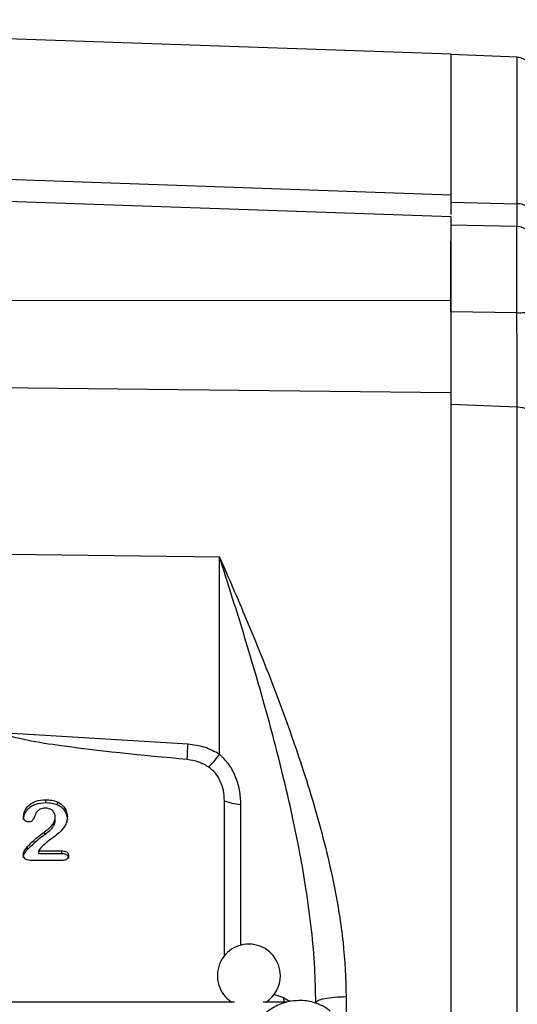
# Model space of a CAD drawing. Header units: inches. Extents: x 0.6 to 16.3, y 0.2 to 11.5.
# Tile 15 of 17: x 12.8 to 14.1, y 6.5 to 9. Entities that reach past the tile are written whole.
import ezdxf

# ---------------------------------------------------------------- set-up
doc = ezdxf.new("R2010")
doc.units = ezdxf.units.IN
doc.header["$MEASUREMENT"] = 0
doc.styles.add('SLDTEXTSTYLE0', font='TXT', dxfattribs={"width": 0.75})
doc.dimstyles.new('SLDDIMSTYLE1', dxfattribs={"dimtxt": 0.137795, "dimasz": 0.14, "dimexe": 0, "dimexo": 0.0625, "dimgap": 0.034449, "dimtad": 0, "dimdec": 1, "dimlfac": 1.5, "dimrnd": 1e-09, "dimzin": 12, "dimdsep": 46, "dimtxsty": 'SLDTEXTSTYLE0', "dimblk1": 'CLOSED', "dimblk2": 'CLOSED', "dimsah": 1, "dimcen": 0.09, "dimadec": 0, "dimazin": 3, "dimtfac": 1, "dimtdec": 1, "dimtofl": 0, "dimtmove": 0, "dimatfit": 3, "dimldrblk": 'CLOSED', "dimfxl": 0, "dimfrac": 2, "dimtolj": 1, "dimtzin": 12, "dimarcsym": 0})
doc.dimstyles.new('SLDDIMSTYLE3', dxfattribs={"dimtxt": 0.137795, "dimasz": 0.14, "dimexe": 0, "dimexo": 0.0625, "dimgap": 0.034449, "dimtad": 0, "dimdec": 1, "dimlfac": 1.5, "dimrnd": 1e-09, "dimzin": 12, "dimdsep": 46, "dimtxsty": 'SLDTEXTSTYLE0', "dimblk1": 'CLOSED', "dimblk2": 'CLOSED', "dimsah": 1, "dimcen": 0.09, "dimadec": 0, "dimazin": 3, "dimtfac": 1, "dimtofl": 0, "dimtmove": 0, "dimatfit": 3, "dimldrblk": 'CLOSED', "dimfxl": 0, "dimfrac": 2, "dimtolj": 1, "dimtzin": 12, "dimarcsym": 0})

# ---------------------------------------------------------------- blocks, each defined once
blk = doc.blocks.new('_Closed')
at = {"color": 0, "linetype": 'ByBlock', "lineweight": -2}
for p, q in [((-1, 0.166667), (0, 0)), ((-1, 0.166667), (-1, -0.166667)), ((0, 0), (-1, -0.166667)), ((0, 0), (-1, 0))]:
    blk.add_line(p, q, dxfattribs=at)
blk = doc.blocks.new('_D_9')
at = {"color": 7, "linetype": 'Continuous', "lineweight": 0}
for p, q in [((12.9343, 9.5241), (12.8923, 9.5241)), ((12.8923, 9.5241), (12.8923, 9.3054)), ((13.1379, 9.5241), (13.1799, 9.5241)), ((13.1799, 9.5241), (13.1799, 9.3054)), ((14.0919, 8.8707), (14.0919, 9.365)), ((12.3755, 9.3257), (12.7715, 9.3257)), ((14.0919, 9.3257), (13.3008, 9.3257)), ((12.8923, 9.3054), (12.9343, 9.3054)), ((13.1799, 9.3054), (13.1379, 9.3054))]:
    blk.add_line(p, q, dxfattribs=at)
at = {"color": 7, "linetype": 'Continuous', "lineweight": 18, "xscale": 0.14, "yscale": 0.14, "rotation": 180.0000000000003}
blk.add_blockref('_Closed', (12.3755, 9.3257), dxfattribs=at)
at = {"color": 7, "linetype": 'Continuous', "lineweight": 18, "xscale": 0.14, "yscale": 0.14}
blk.add_blockref('_Closed', (14.0919, 9.3257), dxfattribs=at)
at = {"color": 7, "linetype": 'Continuous', "lineweight": 18, "char_height": 0.1378, "attachment_point": 1, "style": 'SLDTEXTSTYLE0'}
for s, insert in [('65', (12.9343, 9.483)), ('2.6', (12.9089, 9.2768))]:
    blk.add_mtext(s, dxfattribs=dict(at, insert=insert))
blk = doc.blocks.new('_D_10')
at = {"color": 7, "linetype": 'Continuous', "lineweight": 0}
for p, q in [((14.0731, 9.9966), (14.0312, 9.9966)), ((14.0312, 9.9966), (14.0312, 9.7778)), ((14.3786, 9.9966), (14.4206, 9.9966)), ((14.4206, 9.9966), (14.4206, 9.7778)), ((12.3755, 9.5942), (12.3755, 9.8375)), ((15.8308, 7.2203), (15.8308, 9.8375)), ((12.3755, 9.7981), (13.9103, 9.7981)), ((15.8308, 9.7981), (14.5414, 9.7981)), ((14.0312, 9.7778), (14.0731, 9.7778)), ((14.4206, 9.7778), (14.3786, 9.7778))]:
    blk.add_line(p, q, dxfattribs=at)
at = {"color": 7, "linetype": 'Continuous', "lineweight": 18, "xscale": 0.14, "yscale": 0.14, "rotation": 180.0000000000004}
blk.add_blockref('_Closed', (12.3755, 9.7981), dxfattribs=at)
at = {"color": 7, "linetype": 'Continuous', "lineweight": 18, "xscale": 0.14, "yscale": 0.14}
blk.add_blockref('_Closed', (15.8308, 9.7981), dxfattribs=at)
at = {"color": 7, "linetype": 'Continuous', "lineweight": 18, "char_height": 0.1378, "attachment_point": 1, "style": 'SLDTEXTSTYLE0'}
for s, insert in [('132', (14.0731, 9.9554)), ('5.2', (14.0986, 9.7493))]:
    blk.add_mtext(s, dxfattribs=dict(at, insert=insert))

msp = doc.modelspace()

# ---------------------------------------------------------------- linework, layer by layer
at = {"color": 7, "linetype": 'Continuous', "lineweight": 25}
for p, q in [((13.8853, 8.8792), (12.3755, 8.932)), ((14.0536, 8.8713), (13.8852, 8.8786)), ((13.8852, 8.8786), (13.8852, 8.5039)), ((13.8852, 8.5215), (12.3755, 8.5746)), ((13.8853, 8.4664), (12.3755, 8.5191)), ((13.8852, 8.5039), (14.0536, 8.4997)), ((14.0525, 8.4423), (13.8852, 8.4452)), ((13.8852, 8.226), (13.8852, 8.4051)), ((12.3755, 8.2555), (13.8852, 8.2537)), ((13.8852, 8.226), (14.0525, 8.2237)), ((13.8852, 8.0202), (12.3755, 8.0362)), ((14.0536, 7.9832), (13.8852, 7.9899)), ((13.8852, 7.9899), (13.8852, 5.7131)), ((14.0536, 5.7199), (14.0536, 7.9832)), ((13.2977, 7.6029), (12.7639, 7.6096)), ((13.2977, 7.1024), (13.2977, 7.6029)), ((13.2178, 7.128), (12.7573, 7.1563)), ((12.8561, 6.9871), (12.8561, 6.9799)), ((12.8853, 6.9821), (12.8853, 6.975)), ((13.3103, 6.5899), (13.3103, 6.9846)), ((12.8809, 6.9357), (12.8809, 6.9429)), ((12.8533, 6.9056), (12.8533, 6.8984)), ((12.8093, 6.8674), (12.8093, 6.8603)), ((12.8437, 6.8645), (12.8382, 6.8578)), ((12.8382, 6.8578), (12.8965, 6.8578)), ((12.8382, 6.8578), (12.8382, 6.8506)), ((12.8382, 6.8506), (12.8965, 6.8506)), ((12.8965, 6.8578), (12.8965, 6.8506)), ((12.8997, 6.8332), (12.8175, 6.8332)), ((13.3357, 6.4736), (11.4154, 6.4736)), ((13.4683, 6.4736), (13.4087, 6.4736))]:
    msp.add_line(p, q, dxfattribs=at)
at = {"color": 8, "linetype": 'Continuous', "lineweight": 25}
for p, q in [((14.0536, 8.4997), (14.0536, 8.8713)), ((14.0525, 8.2237), (14.0525, 8.4423)), ((13.3522, 6.618), (13.3522, 6.975)), ((13.4608, 6.4846), (13.4358, 6.4928)), ((13.4621, 6.4736), (13.4608, 6.4846)), ((13.4608, 6.4846), (13.4771, 6.475)), ((13.6194, 6.4874), (13.6194, 6.448))]:
    msp.add_line(p, q, dxfattribs=at)
at = {"color": 7, "linetype": 'Continuous', "lineweight": 25, "flags": 128}
msp.add_lwpolyline([(14.0919, 7.9611), (14.0911, 7.9653), (14.089, 7.9693), (14.0855, 7.9731), (14.0807, 7.9764), (14.075, 7.9792), (14.0684, 7.9813), (14.0611, 7.9826), (14.0536, 7.9832)], dxfattribs=at)
at = {"color": 7, "linetype": 'Continuous', "lineweight": 25}
for centre, radius, start, end in [((14.0519, 8.8313), 0.04, 360, 87.5), ((14.0556, 8.4633), 0.0365, 6.1591, 93.1225), ((14.0519, 8.4023), 0.04, 0, 89), ((14.062, 8.2874), 0.0644, 261.5813, 297.655), ((13.3722, 6.5406), 0.08, 0, 236.8772), ((13.3722, 6.5406), 0.08, 303.1228, 0)]:
    msp.add_arc(centre, radius, start, end, dxfattribs=at)
for points in [[(13.8852, 8.8792), (13.8852, 8.8773), (13.8852, 8.8733), (13.8852, 8.8415), (13.8852, 8.7911), (13.8852, 8.7204), (13.8852, 8.6322), (13.8852, 8.5584), (13.8852, 8.5215)], [(13.8852, 8.0202), (13.8852, 7.9637), (13.8852, 7.8506), (13.8852, 7.6678), (13.8852, 7.4779), (13.8852, 7.2815), (13.8852, 7.0811), (13.8852, 6.8786), (13.8852, 6.6761), (13.8852, 6.4757), (13.8852, 6.2794), (13.8852, 6.0894), (13.8852, 5.9067), (13.8852, 5.7936), (13.8852, 5.737)], [(13.2158, 7.089), (13.216, 7.0942), (13.2165, 7.1046), (13.2173, 7.1202), (13.2178, 7.128)], [(13.3103, 6.9846), (13.3162, 6.9824), (13.328, 6.978), (13.3441, 6.976), (13.3522, 6.975)], [(13.5422, 6.4719), (13.5433, 6.4739), (13.5456, 6.4778), (13.5634, 6.4829), (13.5888, 6.4865), (13.6092, 6.4871), (13.6194, 6.4874)]]:
    msp.add_open_spline(points, degree=3, dxfattribs=at)
for points, knots in [([(13.8852, 8.5215), (13.8852, 8.5106), (13.8852, 8.489), (13.8852, 8.4776), (13.8852, 8.472)], [0, 0, 0, 0, 0.507483, 1, 1, 1, 1]), ([(13.8852, 8.5039), (13.8852, 8.4933), (13.8852, 8.4807), (13.8852, 8.4731), (13.8852, 8.472)], [0, 0, 0, 0, 0.850614, 1, 1, 1, 1]), ([(13.8852, 8.4652), (13.8852, 8.4655), (13.8852, 8.4664), (13.8852, 8.4576), (13.8852, 8.4395), (13.8852, 8.4124), (13.8852, 8.3785), (13.8852, 8.3393), (13.8852, 8.2968), (13.8852, 8.2681), (13.8852, 8.2537)], [0, 0, 0, 0, 0.057819, 0.192416, 0.327014, 0.461611, 0.596208, 0.730805, 0.865403, 1, 1, 1, 1]), ([(13.8852, 8.2537), (13.8852, 8.2333), (13.8852, 8.1923), (13.8852, 8.1313), (13.8852, 8.0726), (13.8852, 8.0377), (13.8852, 8.0202)], [0, 0, 0, 0, 0.25, 0.5, 0.75, 1, 1, 1, 1]), ([(13.8852, 8.226), (13.8852, 8.2076), (13.8852, 8.1702), (13.8852, 8.1142), (13.8852, 8.0595), (13.8852, 8.0184), (13.8852, 7.9961), (13.8852, 7.9899)], [0, 0, 0, 0, 0.224192, 0.454881, 0.679075, 0.909781, 1, 1, 1, 1]), ([(14.0536, 7.9832), (14.0535, 8.001), (14.0534, 8.0372), (14.0532, 8.0955), (14.0529, 8.154), (14.0527, 8.1962), (14.0526, 8.2193), (14.0525, 8.2237)], [0, 0, 0, 0, 0.245568, 0.500116, 0.720271, 0.946794, 1, 1, 1, 1]), ([(13.5422, 6.4719), (13.5416, 6.5014), (13.5404, 6.5633), (13.5316, 6.66), (13.5186, 6.7568), (13.5019, 6.8533), (13.4824, 6.9493), (13.4603, 7.0443), (13.4364, 7.1387), (13.4108, 7.2327), (13.3836, 7.3271), (13.3558, 7.4192), (13.3275, 7.5101), (13.308, 7.5708), (13.2977, 7.6029)], [0, 0, 0, 0, 0.075284, 0.1574001, 0.2464102, 0.3232343, 0.4064322, 0.4960198, 0.5729284, 0.6568585, 0.7478137, 0.8287849, 0.9095199, 1, 1, 1, 1]), ([(13.2977, 7.6029), (13.312, 7.5702), (13.3376, 7.5117), (13.3763, 7.4203), (13.412, 7.3324), (13.4478, 7.24), (13.4804, 7.1507), (13.5119, 7.0579), (13.5408, 6.964), (13.5673, 6.8662), (13.5925, 6.754), (13.6141, 6.627), (13.6177, 6.5334), (13.6194, 6.4874)], [0, 0, 0, 0, 0.0951226, 0.1698646, 0.2596837, 0.3411655, 0.4247004, 0.5027653, 0.5903473, 0.6737697, 0.7592507, 0.8817639, 1, 1, 1, 1]), ([(13.2158, 7.089), (13.102, 7.0998), (12.9583, 7.1135), (12.808, 7.137), (12.7696, 7.1474), (12.7601, 7.1522), (12.758, 7.1544), (12.7574, 7.1555), (12.7574, 7.1561), (12.7573, 7.1563)], [0, 0, 0, 0, 0.735265, 0.928226, 0.977772, 0.991689, 0.996336, 0.998246, 1, 1, 1, 1]), ([(13.2977, 7.1024), (13.2853, 7.1092), (13.2604, 7.1227), (13.232, 7.1262), (13.2178, 7.128)], [0, 0, 0, 0, 0.4999762, 1, 1, 1, 1]), ([(13.2705, 7.0699), (13.2745, 7.074), (13.2826, 7.0821), (13.2927, 7.0957), (13.2977, 7.1024)], [0, 0, 0, 0, 0.499884, 1, 1, 1, 1]), ([(13.3522, 6.975), (13.3515, 6.9874), (13.3501, 7.0117), (13.3389, 7.0467), (13.3223, 7.0784), (13.3057, 7.0946), (13.2977, 7.1024)], [0, 0, 0, 0, 0.265303, 0.522651, 0.768765, 1, 1, 1, 1]), ([(13.2705, 7.0699), (13.2621, 7.0748), (13.2452, 7.0845), (13.2256, 7.0875), (13.2158, 7.089)], [0, 0, 0, 0, 0.499995, 1, 1, 1, 1]), ([(13.3103, 6.9846), (13.3098, 6.9934), (13.3087, 7.0104), (13.3005, 7.0341), (13.2886, 7.055), (13.2764, 7.065), (13.2705, 7.0699)], [0, 0, 0, 0, 0.272317, 0.530663, 0.772377, 1, 1, 1, 1]), ([(12.8001, 6.9437), (12.8009, 6.9488), (12.8025, 6.9597), (12.8115, 6.9715), (12.8218, 6.979), (12.8356, 6.9856), (12.8477, 6.9865), (12.8561, 6.9871)], [0, 0, 0, 0, 0.203632, 0.431723, 0.554601, 0.688326, 1, 1, 1, 1]), ([(12.8001, 6.9366), (12.8003, 6.9391), (12.8007, 6.9444), (12.8042, 6.9536), (12.8107, 6.9635), (12.8209, 6.9715), (12.8358, 6.9785), (12.8479, 6.9793), (12.8561, 6.9799)], [0, 0, 0, 0, 0.1002, 0.209413, 0.387842, 0.554263, 0.697167, 1, 1, 1, 1]), ([(12.8561, 6.9871), (12.8615, 6.9869), (12.8715, 6.9866), (12.8809, 6.9836), (12.8853, 6.9821)], [0, 0, 0, 0, 0.532291, 1, 1, 1, 1]), ([(12.8561, 6.9799), (12.8615, 6.9798), (12.8715, 6.9795), (12.8809, 6.9764), (12.8853, 6.975)], [0, 0, 0, 0, 0.532268, 1, 1, 1, 1]), ([(12.8853, 6.9821), (12.889, 6.9802), (12.8965, 6.9762), (12.9048, 6.9668), (12.9105, 6.9557), (12.9112, 6.9476), (12.9116, 6.9435)], [0, 0, 0, 0, 0.245925, 0.494906, 0.747887, 1, 1, 1, 1]), ([(12.8853, 6.975), (12.8883, 6.9735), (12.8941, 6.9705), (12.9023, 6.9629), (12.9098, 6.9516), (12.911, 6.9417), (12.9116, 6.9363)], [0, 0, 0, 0, 0.192511, 0.385519, 0.669947, 1, 1, 1, 1]), ([(12.8325, 6.954), (12.8321, 6.9533), (12.8294, 6.9486), (12.8277, 6.9419), (12.8238, 6.9356), (12.8211, 6.9327), (12.8174, 6.9311), (12.8146, 6.9309), (12.8131, 6.9308)], [0, 0, 0, 0, 0.0696994, 0.5054997, 0.6465916, 0.7534591, 0.8686316, 1, 1, 1, 1]), ([(12.8555, 6.9659), (12.8531, 6.9658), (12.8486, 6.9656), (12.8423, 6.9632), (12.8367, 6.9593), (12.8339, 6.9558), (12.8325, 6.954)], [0, 0, 0, 0, 0.253279, 0.493168, 0.736646, 1, 1, 1, 1]), ([(12.8809, 6.9429), (12.8809, 6.9445), (12.8807, 6.9477), (12.8792, 6.9521), (12.8768, 6.9562), (12.8726, 6.9608), (12.8654, 6.9651), (12.8588, 6.9656), (12.8555, 6.9659)], [0, 0, 0, 0, 0.130625, 0.255863, 0.379337, 0.502833, 0.747491, 1, 1, 1, 1]), ([(12.8131, 6.9308), (12.8113, 6.931), (12.8087, 6.9312), (12.8057, 6.9327), (12.8038, 6.9342), (12.8021, 6.9361), (12.8005, 6.9392), (12.8003, 6.9419), (12.8001, 6.9437)], [0, 0, 0, 0, 0.244095, 0.360623, 0.479515, 0.599606, 0.722936, 1, 1, 1, 1]), ([(12.9116, 6.9435), (12.9113, 6.9393), (12.9107, 6.9311), (12.9037, 6.917), (12.8923, 6.9038), (12.8748, 6.8908), (12.8583, 6.8786), (12.848, 6.8686), (12.8437, 6.8645)], [0, 0, 0, 0, 0.119248, 0.235908, 0.438449, 0.600856, 0.836118, 1, 1, 1, 1]), ([(12.8533, 6.9056), (12.8608, 6.9111), (12.8714, 6.9189), (12.8797, 6.9329), (12.8806, 6.9397), (12.8809, 6.9429)], [0, 0, 0, 0, 0.566564, 0.796314, 1, 1, 1, 1]), ([(12.8533, 6.8984), (12.858, 6.9018), (12.8667, 6.9079), (12.8754, 6.9182), (12.8801, 6.9275), (12.8807, 6.9331), (12.8809, 6.9357)], [0, 0, 0, 0, 0.353309, 0.644277, 0.83043, 1, 1, 1, 1]), ([(12.8093, 6.8674), (12.8181, 6.8759), (12.832, 6.8893), (12.8475, 6.9012), (12.8533, 6.9056)], [0, 0, 0, 0, 0.626476, 1, 1, 1, 1]), ([(12.8093, 6.8603), (12.8138, 6.8645), (12.8226, 6.8729), (12.8369, 6.8859), (12.8475, 6.894), (12.8533, 6.8984)], [0, 0, 0, 0, 0.319697, 0.625626, 1, 1, 1, 1]), ([(12.7997, 6.8476), (12.7999, 6.8491), (12.8004, 6.8526), (12.8033, 6.8595), (12.8069, 6.8643), (12.8093, 6.8674)], [0, 0, 0, 0, 0.2012, 0.472319, 1, 1, 1, 1]), ([(12.7997, 6.8405), (12.8001, 6.8427), (12.8009, 6.8468), (12.8041, 6.8535), (12.8073, 6.8577), (12.8093, 6.8603)], [0, 0, 0, 0, 0.298612, 0.568249, 1, 1, 1, 1]), ([(12.8175, 6.8332), (12.8149, 6.8333), (12.8112, 6.8336), (12.8069, 6.8355), (12.8036, 6.838), (12.8012, 6.8412), (12.7999, 6.8448), (12.7998, 6.8467), (12.7997, 6.8476)], [0, 0, 0, 0, 0.287502, 0.415364, 0.539793, 0.772708, 0.884824, 1, 1, 1, 1]), ([(12.8965, 6.8578), (12.8991, 6.8577), (12.9038, 6.8575), (12.9091, 6.8553), (12.9119, 6.8528), (12.9134, 6.8506), (12.9143, 6.8481), (12.9144, 6.8463), (12.9144, 6.8454)], [0, 0, 0, 0, 0.30906, 0.556554, 0.667131, 0.773712, 0.882672, 1, 1, 1, 1]), ([(12.8965, 6.8506), (12.8995, 6.8505), (12.9038, 6.8503), (12.9087, 6.8482), (12.9117, 6.8459), (12.9141, 6.8425), (12.9143, 6.8397), (12.9144, 6.8382)], [0, 0, 0, 0, 0.356087, 0.503002, 0.638502, 0.813247, 1, 1, 1, 1]), ([(12.9144, 6.8454), (12.9143, 6.8438), (12.9139, 6.8406), (12.9114, 6.8371), (12.9087, 6.8351), (12.905, 6.8335), (12.9019, 6.8333), (12.8997, 6.8332)], [0, 0, 0, 0, 0.2310034, 0.4587101, 0.5786895, 0.705112, 1, 1, 1, 1]), ([(13.5002, 6.4776), (13.4903, 6.477), (13.4764, 6.4761), (13.4568, 6.4705), (13.4408, 6.4638), (13.4232, 6.4529), (13.407, 6.4385), (13.393, 6.4204), (13.3829, 6.3989), (13.3775, 6.3807), (13.3776, 6.3699), (13.3777, 6.3674)], [0, 0, 0, 0, 0.159553, 0.223451, 0.329631, 0.440376, 0.559872, 0.685893, 0.818066, 0.9566, 1, 1, 1, 1]), ([(13.5786, 6.4503), (13.5758, 6.4527), (13.5675, 6.4597), (13.5528, 6.4669), (13.5355, 6.4731), (13.5184, 6.4769), (13.5063, 6.4774), (13.5002, 6.4776)], [0, 0, 0, 0, 0.130913, 0.387307, 0.574933, 0.784697, 1, 1, 1, 1])]:
    msp.add_open_spline(points, degree=3, knots=knots, dxfattribs=at)
at = {"color": 8, "linetype": 'Continuous', "lineweight": 25}
msp.add_open_spline([(14.053, 8.4421), (14.0531, 8.4435), (14.0532, 8.447), (14.0534, 8.4642), (14.0535, 8.4838), (14.0536, 8.4972), (14.0536, 8.4997)], degree=3, knots=[0, 0, 0, 0, 0.223948, 0.565805, 0.9176, 1, 1, 1, 1], dxfattribs=at)

# ---------------------------------------------------------------- dimensions: what is measured, and where the dimension line sits
at = {"color": 7, "linetype": 'Continuous', "lineweight": 18}
for base, p1, dimstyle, picture, middle in [((12.3755, 9.7981), (15.8308, 7.1809), 'SLDDIMSTYLE1', '_D_10', (14.2259, 9.7981)), ((12.3755, 9.3257), (14.0919, 8.8313), 'SLDDIMSTYLE3', '_D_9', (13.0361, 9.3257))]:
    dim = msp.add_linear_dim(base=base, p1=p1, p2=(12.3755, 9.5548), dimstyle=dimstyle, dxfattribs=at)
    dim.commit()
    dim.dimension.update_dxf_attribs({"geometry": picture, "text_midpoint": middle, "dimtype": 160})

doc.saveas('drawing.dxf')
